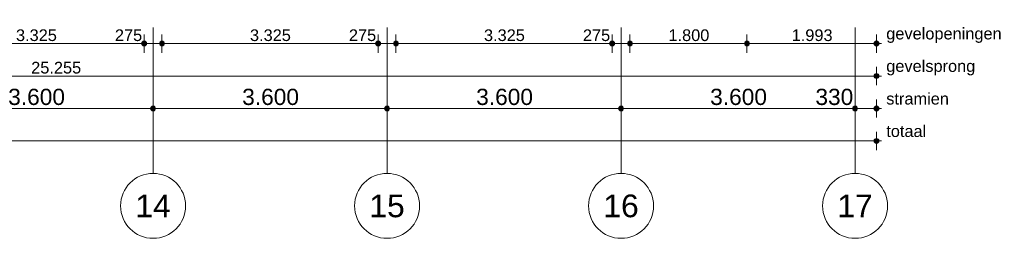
# Model space of a CAD drawing. Header units: millimetres. Extents: x -54205 to 99702, y -35458 to 70878.
# Tile 33 of 226: x 44748 to 59896, y -2884 to 484. Entities that reach past the tile are written whole.
import ezdxf
from ezdxf.enums import TextEntityAlignment as Align

# ---------------------------------------------------------------- set-up
doc = ezdxf.new("R2010")
doc.units = ezdxf.units.MM
doc.header["$MEASUREMENT"] = 0
doc.linetypes.add('streep-punt', pattern=[2500, 1250, -625, 0, -625])
for name, color, linetype in [('Maatvoering 1_ 100', 7, 'Continuous'), ('Maatvoering 1_ 100 2D arcering', 7, 'Continuous'), ('New_Maatvoering 1_ 100', 7, 'Continuous'), ('New_Maatvoering 1_ 100 2D arcering', 7, 'Continuous'), ('Stramien', 7, 'Continuous')]:
    doc.layers.add(name, color=color, linetype=linetype)
doc.styles.add('GENERATED_STYLE_1', font='arial.ttf')
doc.styles.add('GENERATED_STYLE_2', font='arial.ttf')
doc.dimstyles.new('GENERATED_STYLE__1', dxfattribs={"dimtxt": 250, "dimasz": 142.5, "dimexe": 0.18, "dimexo": 0.0625, "dimgap": 0, "dimtad": 1, "dimtih": 1, "dimtoh": 1, "dimdec": 0, "dimzin": 0, "dimdsep": 46, "dimtxsty": 'GENERATED_STYLE_1', "dimblk": 'ARROWHEAD_11', "dimblk1": 'ARROWHEAD_11', "dimblk2": 'ARROWHEAD_11', "dimcen": 0.09, "dimse1": 1, "dimse2": 1, "dimclrd": 2, "dimclre": 2, "dimclrt": 2, "dimadec": 1, "dimazin": 0, "dimtfac": 1, "dimtdec": 4, "dimtmove": 0, "dimatfit": 3, "dimfxl": 1, "dimtolj": 1, "dimtzin": 0, "dimarcsym": 0})
doc.dimstyles.new('GENERATED_STYLE__2', dxfattribs={"dimtxt": 250, "dimasz": 142.5, "dimexe": 0.18, "dimexo": 0.0625, "dimgap": 0, "dimtad": 1, "dimtih": 1, "dimtoh": 1, "dimdec": 0, "dimzin": 0, "dimdsep": 46, "dimtxsty": 'GENERATED_STYLE_2', "dimblk": 'ARROWHEAD_11', "dimblk1": 'ARROWHEAD_11', "dimblk2": 'ARROWHEAD_11', "dimcen": 0.09, "dimse1": 1, "dimse2": 1, "dimclrd": 1, "dimclre": 1, "dimclrt": 2, "dimadec": 1, "dimazin": 0, "dimtfac": 1, "dimtdec": 4, "dimtmove": 0, "dimatfit": 3, "dimfxl": 1, "dimtolj": 1, "dimtzin": 0, "dimarcsym": 0})
doc.dimstyles.new('GENERATED_STYLE__4', dxfattribs={"dimtxt": 179.999995, "dimasz": 142.5, "dimexe": 0.18, "dimexo": 0.0625, "dimgap": 0, "dimtad": 1, "dimtih": 1, "dimtoh": 1, "dimdec": 0, "dimzin": 0, "dimdsep": 46, "dimtxsty": 'GENERATED_STYLE_1', "dimblk": 'ARROWHEAD_11', "dimblk1": 'ARROWHEAD_11', "dimblk2": 'ARROWHEAD_11', "dimcen": 0.09, "dimse1": 1, "dimse2": 1, "dimclrd": 1, "dimclre": 1, "dimclrt": 2, "dimadec": 1, "dimazin": 0, "dimtfac": 1, "dimtdec": 4, "dimtmove": 0, "dimatfit": 3, "dimfxl": 1, "dimtolj": 1, "dimtzin": 0, "dimarcsym": 0})

# ---------------------------------------------------------------- blocks, each defined once
blk = doc.blocks.new('Standard grid marker')
at = {"layer": 'Stramien', "color": 1, "linetype": 'streep-punt', "lineweight": 0}
for q in [(0, 0), (61400, 0)]:
    blk.add_line((1000, 0), q, dxfattribs=at)
at = {"layer": 'Stramien', "color": 2, "linetype": 'Continuous', "lineweight": 0, "flags": 128}
blk.add_lwpolyline([(0, 0, 1), (-1000, 0, 1)], format="xyb", close=True, dxfattribs=at)
at = {"layer": 'Stramien', "color": 1, "linetype": 'streep-punt', "lineweight": 0}
blk.add_point((1000, 0), dxfattribs=at)
blk.add_point((1000, 0), dxfattribs=at)
at = {"layer": 'Stramien', "color": 2, "lineweight": 0, "style": 'GENERATED_STYLE_1'}
for tag, p in [('AC_MarkerText_1_0', (-245, -80)), ('AC_MarkerText_1_1', (63155, -80))]:
    blk.add_attdef(tag, text='', height=350, rotation=270, dxfattribs=at).set_placement(p, align=Align.TOP_CENTER)
blk = doc.blocks.new('*D1071')
at = {"layer": 'Maatvoering 1_ 100 2D arcering', "linetype": 'Continuous', "lineweight": 0}
for points in [[(43162, -884), (43165, -899), (43173, -911), (43186, -919), (43200, -922), (43214, -919), (43227, -911), (43235, -899), (43238, -884), (43235, -870), (43227, -858), (43214, -850), (43200, -847), (43186, -850), (43173, -858), (43165, -870)], [(46762, -884), (46765, -899), (46773, -911), (46786, -919), (46800, -922), (46814, -919), (46827, -911), (46835, -899), (46838, -884), (46835, -870), (46827, -858), (46814, -850), (46800, -847), (46786, -850), (46773, -858), (46765, -870)]]:
    blk.add_hatch(color=1, dxfattribs=at).paths.add_polyline_path(points)
at = {"layer": 'Maatvoering 1_ 100', "color": 2, "linetype": 'Continuous', "lineweight": 0}
for p, q in [((43200, -847), (43200, -744)), ((46800, -847), (46800, -744)), ((43238, -884), (46762, -884)), ((43200, -1025), (43200, -922)), ((46800, -1025), (46800, -922))]:
    blk.add_line(p, q, dxfattribs=at)
at = {"layer": 'Maatvoering 1_ 100', "color": 1, "linetype": 'Continuous', "lineweight": 0}
for centre in [(43200, -884), (46800, -884)]:
    blk.add_circle(centre, 37.5, dxfattribs=at)
at = {"layer": 'Maatvoering 1_ 100', "color": 2, "lineweight": 0, "insert": (44571, -834), "char_height": 250, "attachment_point": 7, "style": 'GENERATED_STYLE_1'}
blk.add_mtext('\\A1;{\\pql;\\fArial|b0|i0|c0|p0;\\W1.000000;3.600}', dxfattribs=at)
blk = doc.blocks.new('ARROWHEAD_11')
at = {"color": 0, "linetype": 'Continuous', "lineweight": 0}
blk.add_line((0, 0), (-1, 0), dxfattribs=at)
at = {"color": 0, "linetype": 'Continuous', "lineweight": 0, "const_width": 0.25, "flags": 128}
blk.add_lwpolyline([(-0.125, 0, 1), (0.125, 0, 1)], format="xyb", close=True, dxfattribs=at)
blk = doc.blocks.new('*D1072')
at = {"layer": 'Maatvoering 1_ 100 2D arcering', "linetype": 'Continuous', "lineweight": 0}
for points in [[(46762, -884), (46765, -899), (46773, -911), (46786, -919), (46800, -922), (46814, -919), (46827, -911), (46835, -899), (46838, -884), (46835, -870), (46827, -858), (46814, -850), (46800, -847), (46786, -850), (46773, -858), (46765, -870)], [(50362, -884), (50365, -899), (50373, -911), (50386, -919), (50400, -922), (50414, -919), (50427, -911), (50435, -899), (50437, -884), (50435, -870), (50427, -858), (50414, -850), (50400, -847), (50386, -850), (50373, -858), (50365, -870)]]:
    blk.add_hatch(color=1, dxfattribs=at).paths.add_polyline_path(points)
at = {"layer": 'Maatvoering 1_ 100', "color": 2, "linetype": 'Continuous', "lineweight": 0}
for p, q in [((46800, -847), (46800, -744)), ((50400, -847), (50400, -744)), ((46838, -884), (50362, -884)), ((46800, -1025), (46800, -922)), ((50400, -1025), (50400, -922))]:
    blk.add_line(p, q, dxfattribs=at)
at = {"layer": 'Maatvoering 1_ 100', "color": 1, "linetype": 'Continuous', "lineweight": 0}
for centre in [(46800, -884), (50400, -884)]:
    blk.add_circle(centre, 37.5, dxfattribs=at)
at = {"layer": 'Maatvoering 1_ 100', "color": 2, "lineweight": 0, "insert": (48171, -834), "char_height": 250, "attachment_point": 7, "style": 'GENERATED_STYLE_1'}
blk.add_mtext('\\A1;{\\pql;\\fArial|b0|i0|c0|p0;\\W1.000000;3.600}', dxfattribs=at)
blk = doc.blocks.new('*D1073')
at = {"layer": 'Maatvoering 1_ 100 2D arcering', "linetype": 'Continuous', "lineweight": 0}
for points in [[(50362, -884), (50365, -899), (50373, -911), (50386, -919), (50400, -922), (50414, -919), (50427, -911), (50435, -899), (50437, -884), (50435, -870), (50427, -858), (50414, -850), (50400, -847), (50386, -850), (50373, -858), (50365, -870)], [(53962, -884), (53965, -899), (53973, -911), (53986, -919), (54000, -922), (54014, -919), (54027, -911), (54035, -899), (54038, -884), (54035, -870), (54027, -858), (54014, -850), (54000, -847), (53986, -850), (53973, -858), (53965, -870)]]:
    blk.add_hatch(color=1, dxfattribs=at).paths.add_polyline_path(points)
at = {"layer": 'Maatvoering 1_ 100', "color": 2, "linetype": 'Continuous', "lineweight": 0}
for p, q in [((50400, -847), (50400, -744)), ((54000, -847), (54000, -744)), ((50437, -884), (53962, -884)), ((50400, -1025), (50400, -922)), ((54000, -1025), (54000, -922))]:
    blk.add_line(p, q, dxfattribs=at)
at = {"layer": 'Maatvoering 1_ 100', "color": 1, "linetype": 'Continuous', "lineweight": 0}
for centre in [(50400, -884), (54000, -884)]:
    blk.add_circle(centre, 37.5, dxfattribs=at)
at = {"layer": 'Maatvoering 1_ 100', "color": 2, "lineweight": 0, "insert": (51771, -834), "char_height": 250, "attachment_point": 7, "style": 'GENERATED_STYLE_1'}
blk.add_mtext('\\A1;{\\pql;\\fArial|b0|i0|c0|p0;\\W1.000000;3.600}', dxfattribs=at)
blk = doc.blocks.new('*D1074')
at = {"layer": 'Maatvoering 1_ 100 2D arcering', "linetype": 'Continuous', "lineweight": 0}
for points in [[(53962, -884), (53965, -899), (53973, -911), (53986, -919), (54000, -922), (54014, -919), (54027, -911), (54035, -899), (54038, -884), (54035, -870), (54027, -858), (54014, -850), (54000, -847), (53986, -850), (53973, -858), (53965, -870)], [(57562, -884), (57565, -899), (57573, -911), (57586, -919), (57600, -922), (57614, -919), (57627, -911), (57635, -899), (57637, -884), (57635, -870), (57627, -858), (57614, -850), (57600, -847), (57586, -850), (57573, -858), (57565, -870)]]:
    blk.add_hatch(color=1, dxfattribs=at).paths.add_polyline_path(points)
at = {"layer": 'Maatvoering 1_ 100', "color": 2, "linetype": 'Continuous', "lineweight": 0}
for p, q in [((54000, -847), (54000, -744)), ((57600, -847), (57600, -744)), ((54038, -884), (57562, -884)), ((54000, -1025), (54000, -922)), ((57600, -1025), (57600, -922))]:
    blk.add_line(p, q, dxfattribs=at)
at = {"layer": 'Maatvoering 1_ 100', "color": 1, "linetype": 'Continuous', "lineweight": 0}
for centre in [(54000, -884), (57600, -884)]:
    blk.add_circle(centre, 37.5, dxfattribs=at)
at = {"layer": 'Maatvoering 1_ 100', "color": 2, "lineweight": 0, "char_height": 250, "attachment_point": 7, "style": 'GENERATED_STYLE_1'}
for s, insert in [('\\A1;{\\pql;\\fArial|b0|i0|c0|p0;\\W1.000000;3.600}', (55371, -834)), ('\\A1;{\\pql;\\fArial|b0|i0|c0|p0;\\W1.000000;330}', (56990, -834))]:
    blk.add_mtext(s, dxfattribs=dict(at, insert=insert))
blk = doc.blocks.new('*D1075')
at = {"layer": 'Maatvoering 1_ 100 2D arcering', "linetype": 'Continuous', "lineweight": 0}
for points in [[(57562, -884), (57565, -899), (57573, -911), (57586, -919), (57600, -922), (57614, -919), (57627, -911), (57635, -899), (57637, -884), (57635, -870), (57627, -858), (57614, -850), (57600, -847), (57586, -850), (57573, -858), (57565, -870)], [(57892, -884), (57895, -899), (57903, -911), (57916, -919), (57930, -922), (57944, -919), (57957, -911), (57965, -899), (57967, -884), (57965, -870), (57957, -858), (57944, -850), (57930, -847), (57916, -850), (57903, -858), (57895, -870)]]:
    blk.add_hatch(color=1, dxfattribs=at).paths.add_polyline_path(points)
at = {"layer": 'Maatvoering 1_ 100', "color": 2, "linetype": 'Continuous', "lineweight": 0}
for p, q in [((57600, -847), (57600, -744)), ((57930, -847), (57930, -744)), ((57637, -884), (57892, -884)), ((57967, -884), (58005, -884)), ((57600, -1025), (57600, -922)), ((57930, -1025), (57930, -922))]:
    blk.add_line(p, q, dxfattribs=at)
at = {"layer": 'Maatvoering 1_ 100', "color": 1, "linetype": 'Continuous', "lineweight": 0}
for centre in [(57600, -884), (57930, -884)]:
    blk.add_circle(centre, 37.5, dxfattribs=at)
blk = doc.blocks.new('*D1077')
at = {"layer": 'Maatvoering 1_ 100 2D arcering', "linetype": 'Continuous', "lineweight": 0}
for points in [[(-1138, -1384), (-1135, -1399), (-1127, -1411), (-1114, -1419), (-1100, -1422), (-1086, -1419), (-1074, -1411), (-1065, -1399), (-1063, -1384), (-1065, -1370), (-1074, -1358), (-1086, -1350), (-1100, -1347), (-1114, -1350), (-1127, -1358), (-1135, -1370)], [(57892, -1384), (57895, -1399), (57903, -1411), (57916, -1419), (57930, -1422), (57944, -1419), (57957, -1411), (57965, -1399), (57967, -1384), (57965, -1370), (57957, -1358), (57944, -1350), (57930, -1347), (57916, -1350), (57903, -1358), (57895, -1370)]]:
    blk.add_hatch(color=1, dxfattribs=at).paths.add_polyline_path(points)
at = {"layer": 'Maatvoering 1_ 100', "color": 1, "linetype": 'Continuous', "lineweight": 0}
for p, q in [((57930, -1347), (57930, -1244)), ((-1063, -1384), (57892, -1384)), ((57930, -1525), (57930, -1422)), ((57967, -1384), (58005, -1384))]:
    blk.add_line(p, q, dxfattribs=at)
blk.add_circle((57930, -1384), 37.5, dxfattribs=at)
at = {"layer": 'Maatvoering 1_ 100', "color": 2, "lineweight": 0, "insert": (27891, -1334), "char_height": 250, "attachment_point": 7, "style": 'GENERATED_STYLE_2'}
blk.add_mtext('\\A1;{\\pql;\\fArial|b1|i0|c0|p0;\\W1.000000;59.030}', dxfattribs=at)
blk = doc.blocks.new('*D1098')
at = {"layer": 'New_Maatvoering 1_ 100 2D arcering', "linetype": 'Continuous', "lineweight": 0}
for points in [[(32638, -384), (32641, -399), (32649, -411), (32661, -419), (32675, -422), (32690, -419), (32702, -411), (32710, -399), (32713, -384), (32710, -370), (32702, -358), (32690, -350), (32675, -347), (32661, -350), (32649, -358), (32641, -370)], [(57892, -384), (57895, -399), (57903, -411), (57916, -419), (57930, -422), (57944, -419), (57957, -411), (57965, -399), (57967, -384), (57965, -370), (57957, -358), (57944, -350), (57930, -347), (57916, -350), (57903, -358), (57895, -370)]]:
    blk.add_hatch(color=1, dxfattribs=at).paths.add_polyline_path(points)
at = {"layer": 'New_Maatvoering 1_ 100', "color": 1, "linetype": 'Continuous', "lineweight": 0}
for p, q in [((32675, -347), (32675, -244)), ((57930, -347), (57930, -244)), ((32675, -525), (32675, -422)), ((32713, -384), (57892, -384)), ((57930, -525), (57930, -422)), ((57967, -384), (58005, -384))]:
    blk.add_line(p, q, dxfattribs=at)
for centre in [(32675, -384), (57930, -384)]:
    blk.add_circle(centre, 37.5, dxfattribs=at)
at = {"layer": 'New_Maatvoering 1_ 100', "color": 2, "lineweight": 0, "insert": (44925, -348), "char_height": 180, "attachment_point": 7, "style": 'GENERATED_STYLE_1'}
blk.add_mtext('\\A1;{\\pql;\\fArial|b0|i0|c0|p0;\\W1.000000;25.255}', dxfattribs=at)
blk = doc.blocks.new('*D1125')
at = {"layer": 'New_Maatvoering 1_ 100 2D arcering', "linetype": 'Continuous', "lineweight": 0}
for points in [[(43300, 116), (43303, 101), (43311, 89), (43323, 81), (43337, 78), (43352, 81), (43364, 89), (43372, 101), (43375, 116), (43372, 130), (43364, 142), (43352, 150), (43337, 153), (43323, 150), (43311, 142), (43303, 130)], [(46625, 116), (46628, 101), (46636, 89), (46648, 81), (46662, 78), (46677, 81), (46689, 89), (46697, 101), (46700, 116), (46697, 130), (46689, 142), (46677, 150), (46662, 153), (46648, 150), (46636, 142), (46628, 130)]]:
    blk.add_hatch(color=1, dxfattribs=at).paths.add_polyline_path(points)
at = {"layer": 'New_Maatvoering 1_ 100', "color": 1, "linetype": 'Continuous', "lineweight": 0}
for p, q in [((43337, 153), (43337, 256)), ((46662, 153), (46662, 256)), ((43337, -25), (43337, 78)), ((43375, 116), (46625, 116)), ((46662, -25), (46662, 78))]:
    blk.add_line(p, q, dxfattribs=at)
for centre in [(43337, 116), (46662, 116)]:
    blk.add_circle(centre, 37.5, dxfattribs=at)
at = {"layer": 'New_Maatvoering 1_ 100', "color": 2, "lineweight": 0, "char_height": 180, "attachment_point": 7, "style": 'GENERATED_STYLE_1'}
for s, insert in [('\\A1;{\\pql;\\fArial|b0|i0|c0|p0;\\W1.000000;3.325}', (44691, 152)), ('\\A1;{\\pql;\\fArial|b0|i0|c0|p0;\\W1.000000;275}', (46213, 152))]:
    blk.add_mtext(s, dxfattribs=dict(at, insert=insert))
blk = doc.blocks.new('*D1126')
at = {"layer": 'New_Maatvoering 1_ 100 2D arcering', "linetype": 'Continuous', "lineweight": 0}
for points in [[(46625, 116), (46628, 101), (46636, 89), (46648, 81), (46662, 78), (46677, 81), (46689, 89), (46697, 101), (46700, 116), (46697, 130), (46689, 142), (46677, 150), (46662, 153), (46648, 150), (46636, 142), (46628, 130)], [(46900, 116), (46903, 101), (46911, 89), (46923, 81), (46937, 78), (46952, 81), (46964, 89), (46972, 101), (46975, 116), (46972, 130), (46964, 142), (46952, 150), (46937, 153), (46923, 150), (46911, 142), (46903, 130)]]:
    blk.add_hatch(color=1, dxfattribs=at).paths.add_polyline_path(points)
at = {"layer": 'New_Maatvoering 1_ 100', "color": 1, "linetype": 'Continuous', "lineweight": 0}
for p, q in [((46662, 153), (46662, 256)), ((46937, 153), (46937, 256)), ((46662, -25), (46662, 78)), ((46700, 116), (46900, 116)), ((46937, -25), (46937, 78))]:
    blk.add_line(p, q, dxfattribs=at)
for centre in [(46662, 116), (46937, 116)]:
    blk.add_circle(centre, 37.5, dxfattribs=at)
blk = doc.blocks.new('*D1127')
at = {"layer": 'New_Maatvoering 1_ 100 2D arcering', "linetype": 'Continuous', "lineweight": 0}
for points in [[(46900, 116), (46903, 101), (46911, 89), (46923, 81), (46937, 78), (46952, 81), (46964, 89), (46972, 101), (46975, 116), (46972, 130), (46964, 142), (46952, 150), (46937, 153), (46923, 150), (46911, 142), (46903, 130)], [(50225, 116), (50228, 101), (50236, 89), (50248, 81), (50262, 78), (50277, 81), (50289, 89), (50297, 101), (50300, 116), (50297, 130), (50289, 142), (50277, 150), (50262, 153), (50248, 150), (50236, 142), (50228, 130)]]:
    blk.add_hatch(color=1, dxfattribs=at).paths.add_polyline_path(points)
at = {"layer": 'New_Maatvoering 1_ 100', "color": 1, "linetype": 'Continuous', "lineweight": 0}
for p, q in [((46937, 153), (46937, 256)), ((50262, 153), (50262, 256)), ((46937, -25), (46937, 78)), ((46975, 116), (50225, 116)), ((50262, -25), (50262, 78))]:
    blk.add_line(p, q, dxfattribs=at)
for centre in [(46937, 116), (50262, 116)]:
    blk.add_circle(centre, 37.5, dxfattribs=at)
at = {"layer": 'New_Maatvoering 1_ 100', "color": 2, "lineweight": 0, "char_height": 180, "attachment_point": 7, "style": 'GENERATED_STYLE_1'}
for s, insert in [('\\A1;{\\pql;\\fArial|b0|i0|c0|p0;\\W1.000000;3.325}', (48291, 152)), ('\\A1;{\\pql;\\fArial|b0|i0|c0|p0;\\W1.000000;275}', (49813, 152))]:
    blk.add_mtext(s, dxfattribs=dict(at, insert=insert))
blk = doc.blocks.new('*D1128')
at = {"layer": 'New_Maatvoering 1_ 100 2D arcering', "linetype": 'Continuous', "lineweight": 0}
for points in [[(50225, 116), (50228, 101), (50236, 89), (50248, 81), (50262, 78), (50277, 81), (50289, 89), (50297, 101), (50300, 116), (50297, 130), (50289, 142), (50277, 150), (50262, 153), (50248, 150), (50236, 142), (50228, 130)], [(50500, 116), (50503, 101), (50511, 89), (50523, 81), (50537, 78), (50552, 81), (50564, 89), (50572, 101), (50575, 116), (50572, 130), (50564, 142), (50552, 150), (50537, 153), (50523, 150), (50511, 142), (50503, 130)]]:
    blk.add_hatch(color=1, dxfattribs=at).paths.add_polyline_path(points)
at = {"layer": 'New_Maatvoering 1_ 100', "color": 1, "linetype": 'Continuous', "lineweight": 0}
for p, q in [((50262, 153), (50262, 256)), ((50537, 153), (50537, 256)), ((50262, -25), (50262, 78)), ((50300, 116), (50500, 116)), ((50537, -25), (50537, 78))]:
    blk.add_line(p, q, dxfattribs=at)
for centre in [(50262, 116), (50537, 116)]:
    blk.add_circle(centre, 37.5, dxfattribs=at)
blk = doc.blocks.new('*D1129')
at = {"layer": 'New_Maatvoering 1_ 100 2D arcering', "linetype": 'Continuous', "lineweight": 0}
for points in [[(50500, 116), (50503, 101), (50511, 89), (50523, 81), (50537, 78), (50552, 81), (50564, 89), (50572, 101), (50575, 116), (50572, 130), (50564, 142), (50552, 150), (50537, 153), (50523, 150), (50511, 142), (50503, 130)], [(53825, 116), (53828, 101), (53836, 89), (53848, 81), (53862, 78), (53877, 81), (53889, 89), (53897, 101), (53900, 116), (53897, 130), (53889, 142), (53877, 150), (53862, 153), (53848, 150), (53836, 142), (53828, 130)]]:
    blk.add_hatch(color=1, dxfattribs=at).paths.add_polyline_path(points)
at = {"layer": 'New_Maatvoering 1_ 100', "color": 1, "linetype": 'Continuous', "lineweight": 0}
for p, q in [((50537, 153), (50537, 256)), ((53862, 153), (53862, 256)), ((50537, -25), (50537, 78)), ((50575, 116), (53825, 116)), ((53862, -25), (53862, 78))]:
    blk.add_line(p, q, dxfattribs=at)
for centre in [(50537, 116), (53862, 116)]:
    blk.add_circle(centre, 37.5, dxfattribs=at)
at = {"layer": 'New_Maatvoering 1_ 100', "color": 2, "lineweight": 0, "char_height": 180, "attachment_point": 7, "style": 'GENERATED_STYLE_1'}
for s, insert in [('\\A1;{\\pql;\\fArial|b0|i0|c0|p0;\\W1.000000;3.325}', (51891, 152)), ('\\A1;{\\pql;\\fArial|b0|i0|c0|p0;\\W1.000000;275}', (53413, 152))]:
    blk.add_mtext(s, dxfattribs=dict(at, insert=insert))
blk = doc.blocks.new('*D1130')
at = {"layer": 'New_Maatvoering 1_ 100 2D arcering', "linetype": 'Continuous', "lineweight": 0}
for points in [[(53825, 116), (53828, 101), (53836, 89), (53848, 81), (53862, 78), (53877, 81), (53889, 89), (53897, 101), (53900, 116), (53897, 130), (53889, 142), (53877, 150), (53862, 153), (53848, 150), (53836, 142), (53828, 130)], [(54100, 116), (54103, 101), (54111, 89), (54123, 81), (54137, 78), (54152, 81), (54164, 89), (54172, 101), (54175, 116), (54172, 130), (54164, 142), (54152, 150), (54137, 153), (54123, 150), (54111, 142), (54103, 130)]]:
    blk.add_hatch(color=1, dxfattribs=at).paths.add_polyline_path(points)
at = {"layer": 'New_Maatvoering 1_ 100', "color": 1, "linetype": 'Continuous', "lineweight": 0}
for p, q in [((53862, 153), (53862, 256)), ((54137, 153), (54137, 256)), ((53862, -25), (53862, 78)), ((53900, 116), (54100, 116)), ((54137, -25), (54137, 78))]:
    blk.add_line(p, q, dxfattribs=at)
for centre in [(53862, 116), (54137, 116)]:
    blk.add_circle(centre, 37.5, dxfattribs=at)
blk = doc.blocks.new('*D1131')
at = {"layer": 'New_Maatvoering 1_ 100 2D arcering', "linetype": 'Continuous', "lineweight": 0}
for points in [[(54100, 116), (54103, 101), (54111, 89), (54123, 81), (54137, 78), (54152, 81), (54164, 89), (54172, 101), (54175, 116), (54172, 130), (54164, 142), (54152, 150), (54137, 153), (54123, 150), (54111, 142), (54103, 130)], [(55900, 116), (55903, 101), (55911, 89), (55923, 81), (55937, 78), (55952, 81), (55964, 89), (55972, 101), (55975, 116), (55972, 130), (55964, 142), (55952, 150), (55937, 153), (55923, 150), (55911, 142), (55903, 130)]]:
    blk.add_hatch(color=1, dxfattribs=at).paths.add_polyline_path(points)
at = {"layer": 'New_Maatvoering 1_ 100', "color": 1, "linetype": 'Continuous', "lineweight": 0}
for p, q in [((54137, 153), (54137, 256)), ((55937, 153), (55937, 256)), ((54137, -25), (54137, 78)), ((54175, 116), (55900, 116)), ((55937, -25), (55937, 78))]:
    blk.add_line(p, q, dxfattribs=at)
for centre in [(54137, 116), (55937, 116)]:
    blk.add_circle(centre, 37.5, dxfattribs=at)
at = {"layer": 'New_Maatvoering 1_ 100', "color": 2, "lineweight": 0, "insert": (54729, 152), "char_height": 180, "attachment_point": 7, "style": 'GENERATED_STYLE_1'}
blk.add_mtext('\\A1;{\\pql;\\fArial|b0|i0|c0|p0;\\W1.000000;1.800}', dxfattribs=at)
blk = doc.blocks.new('*D1132')
at = {"layer": 'New_Maatvoering 1_ 100 2D arcering', "linetype": 'Continuous', "lineweight": 0}
for points in [[(55900, 116), (55903, 101), (55911, 89), (55923, 81), (55937, 78), (55952, 81), (55964, 89), (55972, 101), (55975, 116), (55972, 130), (55964, 142), (55952, 150), (55937, 153), (55923, 150), (55911, 142), (55903, 130)], [(57892, 116), (57895, 101), (57903, 89), (57916, 81), (57930, 78), (57944, 81), (57957, 89), (57965, 101), (57967, 116), (57965, 130), (57957, 142), (57944, 150), (57930, 153), (57916, 150), (57903, 142), (57895, 130)]]:
    blk.add_hatch(color=1, dxfattribs=at).paths.add_polyline_path(points)
at = {"layer": 'New_Maatvoering 1_ 100', "color": 1, "linetype": 'Continuous', "lineweight": 0}
for p, q in [((55937, 153), (55937, 256)), ((57930, 153), (57930, 256)), ((55937, -25), (55937, 78)), ((55975, 116), (57892, 116)), ((57930, -25), (57930, 78)), ((57967, 116), (58005, 116))]:
    blk.add_line(p, q, dxfattribs=at)
for centre in [(55937, 116), (57930, 116)]:
    blk.add_circle(centre, 37.5, dxfattribs=at)
at = {"layer": 'New_Maatvoering 1_ 100', "color": 2, "lineweight": 0, "insert": (56625, 152), "char_height": 180, "attachment_point": 7, "style": 'GENERATED_STYLE_1'}
blk.add_mtext('\\A1;{\\pql;\\fArial|b0|i0|c0|p0;\\W1.000000;1.993}', dxfattribs=at)

msp = doc.modelspace()

# ---------------------------------------------------------------- block references
at = {"layer": 'Stramien', "color": 1, "linetype": 'Continuous', "lineweight": 0}
ref = msp.add_blockref('Standard grid marker', (46800, -1884.3), dxfattribs=dict(at, zscale=1000, rotation=90))
ref.add_attrib('AC_MarkerText_1', '14', dxfattribs={"color": 2, "lineweight": 0, "height": 350, "rotation": 360, "style": 'GENERATED_STYLE_1'}).set_placement((46800, -2209.3), align=Align.TOP_CENTER)
ref = msp.add_blockref('Standard grid marker', (50400, -1884.3), dxfattribs=dict(at, zscale=1000, rotation=90))
ref.add_attrib('AC_MarkerText_1', '15', dxfattribs={"color": 2, "lineweight": 0, "height": 350, "rotation": 360, "style": 'GENERATED_STYLE_1'}).set_placement((50400, -2209.3), align=Align.TOP_CENTER)
ref = msp.add_blockref('Standard grid marker', (54000, -1884.3), dxfattribs=dict(at, zscale=1000, rotation=90))
ref.add_attrib('AC_MarkerText_1', '16', dxfattribs={"color": 2, "lineweight": 0, "height": 350, "rotation": 360, "style": 'GENERATED_STYLE_1'}).set_placement((54000, -2209.3), align=Align.TOP_CENTER)
ref = msp.add_blockref('Standard grid marker', (57600, -1884.3), dxfattribs=dict(at, zscale=1000, rotation=90))
ref.add_attrib('AC_MarkerText_1', '17', dxfattribs={"color": 2, "lineweight": 0, "height": 350, "rotation": 360, "style": 'GENERATED_STYLE_1'}).set_placement((57600, -2209.3), align=Align.TOP_CENTER)

# ---------------------------------------------------------------- texts
at = {"layer": 'Maatvoering 1_ 100', "color": 2, "linetype": 'Continuous', "lineweight": 0, "char_height": 180, "attachment_point": 7, "style": 'GENERATED_STYLE_1'}
for s, insert in [('\\A1;{\\pql;\\fArial|b0|i0|c0|p0;\\W1.000000;stramien}', (58080, -825.5)), ('\\A1;{\\pql;\\fArial|b0|i0|c0|p0;\\W1.000000;totaal}', (58080, -1325.5))]:
    msp.add_mtext(s, dxfattribs=dict(at, insert=insert))
at = {"layer": 'New_Maatvoering 1_ 100', "color": 2, "linetype": 'Continuous', "lineweight": 0, "char_height": 180, "attachment_point": 7, "style": 'GENERATED_STYLE_1'}
for s, insert in [('\\A1;{\\pql;\\fArial|b0|i0|c0|p0;\\W1.000000;gevel\\fArial|b0|i0|c0|p0;\\W1.000000;openingen}', (58080, 125.4)), ('\\A1;{\\pql;\\fArial|b0|i0|c0|p0;\\W1.000000;gevelsprong}', (58080, -374.5))]:
    msp.add_mtext(s, dxfattribs=dict(at, insert=insert))

# ---------------------------------------------------------------- dimensions: what is measured, and where the dimension line sits
at = {"layer": 'Maatvoering 1_ 100', "color": 1, "linetype": 'Continuous', "lineweight": 0}
dim = msp.add_linear_dim(base=(57930, -1384.3), p1=(-1100, 4931.8), p2=(57930, 10660.9), dimstyle='GENERATED_STYLE__2', dxfattribs=at)
dim.commit()
dim.dimension.update_dxf_attribs({"geometry": '*D1077', "text_midpoint": (28404.6, -1209.3), "dimtype": 160})
at = {"layer": 'Maatvoering 1_ 100', "color": 2, "linetype": 'Continuous', "lineweight": 0}
for base, p1, p2, picture, middle in [((57930, -884.3), (57600, 190.2), (57930, 10660.9), '*D1075', (57275.8, -709.3)), ((46800, -884.3), (43200, 139.1), (46800, 241.2), '*D1071', (44989.8, -709.3)), ((50400, -884.3), (46800, 241.2), (50400, 241.2), '*D1072', (48589.8, -709.3)), ((54000, -884.3), (50400, 241.2), (54000, 241.2), '*D1073', (52189.8, -709.3)), ((57600, -884.3), (54000, 241.2), (57600, 190.2), '*D1074', (55789.8, -709.3))]:
    dim = msp.add_linear_dim(base=base, p1=p1, p2=p2, dimstyle='GENERATED_STYLE__1', dxfattribs=at)
    dim.commit()
    dim.dimension.update_dxf_attribs({"geometry": picture, "text_midpoint": middle, "dimtype": 160})
at = {"layer": 'New_Maatvoering 1_ 100', "color": 1, "linetype": 'Continuous', "lineweight": 0}
for base, p1, p2, picture, middle in [((57930, -384.3078), (32675.4703, 10660.9124), (57930, 10660.9124), '*D1098', (45295.2264, -258.3078)), ((46662.5, 115.7), (43337.5, 10660.9), (46662.5, 10660.9), '*D1125', (44992.6, 241.7)), ((46937.5, 115.7), (46662.5, 10660.9), (46937.5, 10660.9), '*D1126', (46418.6, 241.7)), ((50262.5, 115.7), (46937.5, 10660.9), (50262.5, 10660.9), '*D1127', (48592.6, 241.7)), ((50537.5, 115.7), (50262.5, 10660.9), (50537.5, 10660.9), '*D1128', (50018.6, 241.7)), ((53862.5, 115.7), (50537.5, 10660.9), (53862.5, 10730.9), '*D1129', (52192.6, 241.7)), ((54137.5, 115.7), (53862.5, 10730.9), (54137.5, 10660.9), '*D1130', (53618.6, 241.7)), ((55937.5, 115.7), (54137.5, 10660.9), (55937.5, 10660.9), '*D1131', (55030.1, 241.7)), ((57930, 115.6687077), (55937.5, 10660.9124251), (57930, 10660.9124251), '*D1132', (56926.3942731, 241.6687068))]:
    dim = msp.add_linear_dim(base=base, p1=p1, p2=p2, dimstyle='GENERATED_STYLE__4', dxfattribs=at)
    dim.commit()
    dim.dimension.update_dxf_attribs({"geometry": picture, "text_midpoint": middle, "dimtype": 160})

doc.saveas('drawing.dxf')
